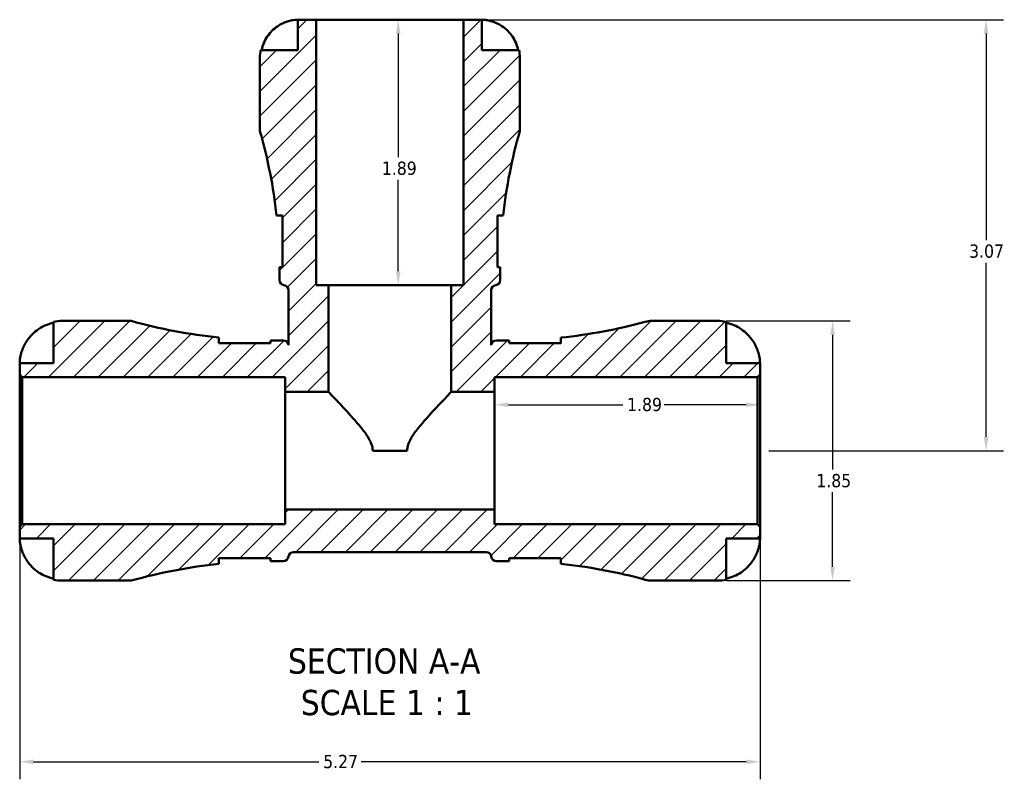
# Model space of a CAD drawing. Header units: inches. Extents: x 0.1 to 36.2, y -4.8 to 24.8.
# Tile 2 of 12: x 13.9 to 20.9, y -4.8 to 0.6. Entities that reach past the tile are written whole.
import ezdxf

# ---------------------------------------------------------------- set-up
doc = ezdxf.new("R2010")
doc.units = ezdxf.units.IN
doc.header["$MEASUREMENT"] = 0
for name, color, linetype, lineweight in [('Dimension (ANSI)', 7, 'Continuous', 25), ('Hatch (ANSI)', 7, 'Continuous', 18), ('Symbol (ANSI)', 7, 'Continuous', 25), ('Visible (ANSI)', 7, 'Continuous', 50)]:
    doc.layers.add(name, color=color, linetype=linetype, lineweight=lineweight)
doc.styles.add('Label Text (ANSI)', font='tahoma.ttf')
doc.styles.add('Note Text (ANSI)', font='tahoma.ttf')
doc.dimstyles.new('Default (ANSI)', dxfattribs={"dimtxt": 0.09448818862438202, "dimasz": 0.09842519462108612, "dimexe": 0.125, "dimexo": 0.0625, "dimgap": 0.03149606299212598, "dimtad": 0, "dimtih": 1, "dimtoh": 1, "dimrnd": 1e-08, "dimzin": 4, "dimdsep": 46, "dimtxsty": 'Note Text (ANSI)', "dimcen": 0.09, "dimdle": 0.3937007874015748, "dimclrd": 256, "dimclre": 256, "dimclrt": 5, "dimadec": 0, "dimazin": 1, "dimtfac": 1, "dimtofl": 0, "dimtmove": 0, "dimatfit": 3, "dimfxl": 1, "dimtolj": 1, "dimtzin": 4, "dimlwd": -1, "dimlwe": -1, "dimarcsym": 0})

# ---------------------------------------------------------------- blocks, each defined once
blk = doc.blocks.new('*D7')
at = {"layer": 'Defpoints', "color": 0, "transparency": 16777216}
for p in [(16.561943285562, 0.5919828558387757), (16.561943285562, -1.298017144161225), (16.62128829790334, -1.298017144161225)]:
    blk.add_point(p, dxfattribs=at)
at = {"layer": 'Dimension (ANSI)', "transparency": 16777216}
for p, q in [((16.62128829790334, 0.4935576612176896), (16.62128829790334, -0.3871194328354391)), ((16.62128829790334, -1.199591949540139), (16.62128829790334, -0.5489148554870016))]:
    blk.add_line(p, q, dxfattribs=at)
for points in [[(16.60488409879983, 0.4935576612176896), (16.63769249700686, 0.4935576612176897), (16.62128829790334, 0.5919828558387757)], [(16.60488409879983, -1.199591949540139), (16.63769249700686, -1.199591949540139), (16.62128829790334, -1.298017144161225)]]:
    blk.add_solid(points, dxfattribs=at)
at = {"layer": 'Dimension (ANSI)', "color": 5, "transparency": 16777216, "insert": (16.50506592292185, -0.4186154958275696), "char_height": 0.09448818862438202, "attachment_point": 1, "style": 'Note Text (ANSI)'}
blk.add_mtext('\\A1;1.89', dxfattribs=at)
blk = doc.blocks.new('*D8')
at = {"layer": 'Defpoints', "color": 0, "transparency": 16777216}
for p in [(19.19694328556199, -2.150740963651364), (17.30694328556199, -2.478017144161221), (19.19694328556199, -2.478017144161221)]:
    blk.add_point(p, dxfattribs=at)
at = {"layer": 'Dimension (ANSI)', "transparency": 16777216}
for p, q in [((17.40536848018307, -2.150740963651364), (18.21922484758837, -2.150740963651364)), ((19.0985180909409, -2.150740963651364), (18.5146617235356, -2.150740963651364))]:
    blk.add_line(p, q, dxfattribs=at)
for points in [[(17.40536848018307, -2.13433676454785), (17.40536848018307, -2.167145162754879), (17.30694328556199, -2.150740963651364)], [(19.0985180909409, -2.13433676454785), (19.0985180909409, -2.167145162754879), (19.19694328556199, -2.150740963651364)]]:
    blk.add_solid(points, dxfattribs=at)
at = {"layer": 'Dimension (ANSI)', "color": 5, "transparency": 16777216, "insert": (18.2507209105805, -2.101339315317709), "char_height": 0.09448818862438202, "attachment_point": 1, "style": 'Note Text (ANSI)'}
blk.add_mtext('\\A1;1.89', dxfattribs=at)
blk = doc.blocks.new('*D9')
at = {"layer": 'Defpoints', "color": 0, "transparency": 16777216}
for p in [(18.89590982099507, -1.553017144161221), (18.89590982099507, -3.403017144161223), (19.71335543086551, -3.403017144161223)]:
    blk.add_point(p, dxfattribs=at)
at = {"layer": 'Dimension (ANSI)', "transparency": 16777216}
for p, q in [((18.95840982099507, -1.553017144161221), (19.83835543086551, -1.553017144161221)), ((19.71335543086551, -1.651442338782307), (19.71335543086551, -2.612119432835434)), ((19.71335543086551, -3.304591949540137), (19.71335543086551, -2.773914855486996)), ((18.95840982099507, -3.403017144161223), (19.83835543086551, -3.403017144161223))]:
    blk.add_line(p, q, dxfattribs=at)
for points in [[(19.69695123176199, -1.651442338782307), (19.72975962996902, -1.651442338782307), (19.71335543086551, -1.553017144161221)], [(19.69695123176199, -3.304591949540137), (19.72975962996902, -3.304591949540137), (19.71335543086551, -3.403017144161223)]]:
    blk.add_solid(points, dxfattribs=at)
at = {"layer": 'Dimension (ANSI)', "color": 5, "transparency": 16777216, "insert": (19.59783108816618, -2.643615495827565), "char_height": 0.09448818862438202, "attachment_point": 1, "style": 'Note Text (ANSI)'}
blk.add_mtext('\\A1;1.85', dxfattribs=at)
blk = doc.blocks.new('*D10')
at = {"layer": 'Defpoints', "color": 0, "transparency": 16777216}
for p in [(17.08556533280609, 0.5919828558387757), (19.196943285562, -2.478017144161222), (20.80608099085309, -2.478017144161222)]:
    blk.add_point(p, dxfattribs=at)
at = {"layer": 'Dimension (ANSI)', "transparency": 16777216}
for p, q in [((17.14806533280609, 0.5919828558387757), (20.93108099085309, 0.5919828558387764)), ((20.80608099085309, 0.4935576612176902), (20.80608099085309, -0.9773098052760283)), ((20.80608099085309, -2.379591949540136), (20.80608099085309, -1.138724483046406)), ((19.259443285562, -2.478017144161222), (20.93108099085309, -2.478017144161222))]:
    blk.add_line(p, q, dxfattribs=at)
for points in [[(20.78967679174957, 0.4935576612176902), (20.82248518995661, 0.4935576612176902), (20.80608099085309, 0.5919828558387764)], [(20.78967679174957, -2.379591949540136), (20.82248518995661, -2.379591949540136), (20.80608099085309, -2.478017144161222)]]:
    blk.add_solid(points, dxfattribs=at)
at = {"layer": 'Dimension (ANSI)', "color": 5, "transparency": 16777216, "insert": (20.68541659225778, -1.00880586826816), "char_height": 0.09448818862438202, "attachment_point": 1, "style": 'Note Text (ANSI)'}
blk.add_mtext('\\A1;3.07', dxfattribs=at)
blk = doc.blocks.new('*D11')
at = {"layer": 'Defpoints', "color": 0, "transparency": 16777216}
for p in [(13.92694328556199, -3.020139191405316), (19.19694328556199, -3.020139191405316), (13.92694328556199, -4.693291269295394)]:
    blk.add_point(p, dxfattribs=at)
at = {"layer": 'Dimension (ANSI)', "transparency": 16777216}
for p, q in [((13.92694328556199, -3.082639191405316), (13.92694328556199, -4.818291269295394)), ((19.19694328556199, -3.082639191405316), (19.19694328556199, -4.818291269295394)), ((14.02536848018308, -4.693291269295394), (16.05563949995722, -4.693291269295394)), ((19.0985180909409, -4.693291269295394), (16.35824707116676, -4.693291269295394))]:
    blk.add_line(p, q, dxfattribs=at)
for points in [[(14.02536848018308, -4.67688707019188), (14.02536848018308, -4.709695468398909), (13.92694328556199, -4.693291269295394)], [(19.0985180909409, -4.67688707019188), (19.0985180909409, -4.709695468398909), (19.19694328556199, -4.693291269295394)]]:
    blk.add_solid(points, dxfattribs=at)
at = {"layer": 'Dimension (ANSI)', "color": 5, "transparency": 16777216, "insert": (16.08713556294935, -4.644079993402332), "char_height": 0.09448818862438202, "attachment_point": 1, "style": 'Note Text (ANSI)'}
blk.add_mtext('\\A1;5.27', dxfattribs=at)

msp = doc.modelspace()

# ---------------------------------------------------------------- hatches: boundary and pattern name
at = {"layer": 'Hatch (ANSI)'}
h = msp.add_hatch(dxfattribs=at)
h.set_pattern_fill('ANSI31', color=256, scale=0.9999999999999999, style=0)
h.set_pattern_definition([(45, (0, 0), (-0.08838834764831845, 0.08838834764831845), [])])
edge = h.paths.add_edge_path()
edge.add_line((13.92694328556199, -1.935895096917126), (13.94544328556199, -1.954395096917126))
edge.add_line((13.94544328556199, -1.954395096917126), (15.81694328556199, -1.954395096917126))
edge.add_line((15.81694328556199, -1.954395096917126), (15.81694328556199, -2.059119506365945))
edge.add_line((15.81694328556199, -2.059119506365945), (16.12559157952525, -2.059119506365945))
edge.add_line((16.12559157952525, -2.059119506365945), (16.12559157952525, -1.298017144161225))
edge.add_line((16.12559157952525, -1.298017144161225), (16.0383212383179, -1.298017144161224))
edge.add_line((16.0383212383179, -1.298017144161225), (16.0383212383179, 0.5919828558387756))
edge.add_line((16.0383212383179, 0.5919828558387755), (15.90741572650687, 0.5919828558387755))
edge.add_line((15.90741572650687, 0.5919828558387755), (15.90741572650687, 0.3756049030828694))
edge.add_line((15.90741572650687, 0.3756049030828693), (15.64240793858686, 0.375604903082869))
edge.add_ellipse((15.90741572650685, 0.3215104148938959), major_axis=(-0.05409448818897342, -0.2650077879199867), ratio=1, start_angle=270.0000000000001, end_angle=281.5369590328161)
edge.add_line((15.63694328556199, 0.3215104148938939), (15.63694328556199, -0.2018171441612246))
edge.add_ellipse((12.22561255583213, -1.184617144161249), major_axis=(0.9828000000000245, -3.411330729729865), ratio=1, start_angle=80.09617562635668, end_angle=90, ccw=False)
edge.add_line((15.75514365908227, -0.8031943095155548), (15.79663816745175, -0.803194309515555))
edge.add_line((15.79663816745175, -0.803194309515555), (15.79663816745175, -1.169729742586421))
edge.add_line((15.79663816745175, -1.169729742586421), (15.77566206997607, -1.169729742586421))
edge.add_ellipse((12.22561255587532, -1.184617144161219), major_axis=(0.01488740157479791, -3.550049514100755), ratio=1, start_angle=89.75972721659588, end_angle=90, ccw=False)
edge.add_line((15.77569328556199, -1.184617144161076), (15.77569328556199, -1.261597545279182))
edge.add_ellipse((15.81269328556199, -1.261597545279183), major_axis=(-5.245148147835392e-16, -0.03699999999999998), ratio=1, start_angle=270, end_angle=352.8192442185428)
edge.add_ellipse((15.80344328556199, -1.335017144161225), major_axis=(0.03670979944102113, -0.004624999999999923), ratio=1, start_angle=7.180755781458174, end_angle=90, ccw=False)
edge.add_line((15.84044328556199, -1.335017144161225), (15.84044328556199, -1.72604499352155))
edge.add_ellipse((15.87686288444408, -1.719517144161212), major_axis=(-0.006527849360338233, 0.03641959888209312), ratio=1, start_angle=87.01896516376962, end_angle=90, ccw=False)
edge.add_ellipse((15.80344328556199, -1.728767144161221), major_axis=(-0.004625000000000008, 0.03670979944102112), ratio=1, start_angle=269.9999999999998, end_angle=352.8192442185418)
edge.add_line((15.80344328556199, -1.691767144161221), (15.72704328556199, -1.691767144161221))
edge.add_ellipse((15.72704328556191, 2.026759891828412), major_axis=(-3.718527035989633, -8.1824311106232e-14), ratio=1, start_angle=89.77061144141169, end_angle=90, ccw=False)
edge.add_line((15.71215588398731, -1.691737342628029), (15.71215588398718, -1.712712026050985))
edge.add_line((15.71215588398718, -1.712712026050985), (15.34562045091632, -1.712712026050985))
edge.add_line((15.34562045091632, -1.712712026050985), (15.34562045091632, -1.672153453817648))
edge.add_ellipse((15.72704328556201, 2.026759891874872), major_axis=(-3.69891334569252, 0.3814228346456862), ratio=1, start_angle=80.18635203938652, end_angle=90, ccw=False)
edge.add_line((14.72074328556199, -1.553017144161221), (14.22797675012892, -1.55301714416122))
edge.add_ellipse((14.22797675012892, -1.854050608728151), major_axis=(-0.3010334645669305, 3.496765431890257e-16), ratio=1, start_angle=269.9999999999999, end_angle=281.5369590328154)
edge.add_line((14.16777005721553, -1.559099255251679), (14.16777005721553, -1.85405060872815))
edge.add_line((14.16777005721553, -1.85405060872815), (13.92694328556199, -1.85405060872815))
edge.add_line((13.92694328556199, -1.85405060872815), (13.92694328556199, -1.935895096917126))
edge = h.paths.add_edge_path()
edge.add_ellipse((18.42833598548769, -3.218017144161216), major_axis=(0.1784242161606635, -0.04888557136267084), ratio=1, start_angle=270, end_angle=285.3221745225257)
edge.add_line((18.42833598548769, -3.403017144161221), (18.89590982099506, -3.403017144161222))
edge.add_ellipse((18.89590982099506, -3.10198367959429), major_axis=(0.3010334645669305, -3.496765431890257e-16), ratio=1, start_angle=270.0000000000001, end_angle=281.5369590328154)
edge.add_line((18.95611651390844, -3.396935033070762), (18.95611651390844, -3.101983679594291))
edge.add_line((18.95611651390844, -3.101983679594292), (19.19694328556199, -3.101983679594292))
edge.add_line((19.19694328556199, -3.101983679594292), (19.19694328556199, -3.020139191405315))
edge.add_line((19.19694328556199, -3.020139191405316), (19.17844328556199, -3.001639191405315))
edge.add_line((19.17844328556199, -3.001639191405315), (17.30694328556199, -3.001639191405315))
edge.add_line((17.30694328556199, -3.001639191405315), (17.30694328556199, -2.896914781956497))
edge.add_line((17.30694328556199, -2.896914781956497), (15.81694328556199, -2.896914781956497))
edge.add_line((15.81694328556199, -2.896914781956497), (15.81694328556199, -3.001639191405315))
edge.add_line((15.81694328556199, -3.001639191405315), (13.94544328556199, -3.001639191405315))
edge.add_line((13.94544328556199, -3.001639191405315), (13.92694328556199, -3.020139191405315))
edge.add_line((13.92694328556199, -3.020139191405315), (13.92694328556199, -3.101983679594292))
edge.add_line((13.92694328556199, -3.101983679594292), (14.16777005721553, -3.101983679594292))
edge.add_line((14.16777005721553, -3.101983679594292), (14.16777005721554, -3.396935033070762))
edge.add_ellipse((14.22797675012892, -3.101983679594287), major_axis=(0.2949513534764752, -0.06020669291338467), ratio=1, start_angle=270.0000000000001, end_angle=281.536959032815)
edge.add_line((14.22797675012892, -3.40301714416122), (14.72074328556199, -3.403017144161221))
edge.add_ellipse((15.727043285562, -6.982794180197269), major_axis=(3.579777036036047, 1.006300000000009), ratio=1, start_angle=80.18635203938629, end_angle=90, ccw=False)
edge.add_line((15.34562045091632, -3.283880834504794), (15.34562045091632, -3.243322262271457))
edge.add_line((15.34562045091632, -3.243322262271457), (15.71215588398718, -3.243322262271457))
edge.add_line((15.71215588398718, -3.243322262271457), (15.71215588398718, -3.264296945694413))
edge.add_ellipse((15.72704328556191, -6.982794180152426), major_axis=(3.718497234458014, 0.01488740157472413), ratio=1, start_angle=89.77061144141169, end_angle=90, ccw=False)
edge.add_line((15.72704328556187, -3.264267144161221), (15.80344328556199, -3.264267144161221))
edge.add_ellipse((15.80344328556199, -3.22726714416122), major_axis=(0.03700000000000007, 1.748382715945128e-16), ratio=1, start_angle=270, end_angle=352.8192442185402)
edge.add_ellipse((15.87686288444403, -3.23651714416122), major_axis=(0.004625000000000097, 0.03670979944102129), ratio=1, start_angle=7.180755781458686, end_angle=90.00000000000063, ccw=False)
edge.add_line((15.87686288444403, -3.199517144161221), (17.24702368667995, -3.199517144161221))
edge.add_ellipse((17.24702368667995, -3.23651714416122), major_axis=(0.03700000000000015, -3.496765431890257e-16), ratio=1, start_angle=7.180755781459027, end_angle=90, ccw=False)
edge.add_ellipse((17.32044328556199, -3.227267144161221), major_axis=(0.004624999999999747, -0.03670979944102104), ratio=1, start_angle=270, end_angle=352.8192442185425)
edge.add_line((17.32044328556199, -3.264267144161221), (17.39684328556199, -3.264267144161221))
edge.add_ellipse((17.39684328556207, -6.982794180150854), major_axis=(3.718527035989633, 8.1824311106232e-14), ratio=1, start_angle=89.77061144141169, end_angle=90, ccw=False)
edge.add_line((17.41173068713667, -3.264296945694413), (17.41173068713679, -3.243322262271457))
edge.add_line((17.41173068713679, -3.243322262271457), (17.77826612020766, -3.243322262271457))
edge.add_line((17.77826612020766, -3.243322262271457), (17.77826612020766, -3.283880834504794))
edge.add_ellipse((17.396843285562, -6.982794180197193), major_axis=(3.6989133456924, -0.381422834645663), ratio=1, start_angle=80.565216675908, end_angle=90, ccw=False)
edge = h.paths.add_edge_path()
edge.add_ellipse((18.42833598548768, -1.738017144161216), major_axis=(-0.1849999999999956, 1.049029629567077e-15), ratio=1, start_angle=270, end_angle=285.3221745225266)
edge.add_ellipse((17.39684328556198, 2.026759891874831), major_axis=(-3.586352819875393, -0.9826071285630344), ratio=1, start_angle=80.56521667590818, end_angle=90, ccw=False)
edge.add_line((17.77826612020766, -1.672153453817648), (17.77826612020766, -1.712712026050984))
edge.add_line((17.77826612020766, -1.712712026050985), (17.4117306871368, -1.712712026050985))
edge.add_line((17.41173068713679, -1.712712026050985), (17.41173068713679, -1.691737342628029))
edge.add_ellipse((17.39684328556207, 2.026759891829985), major_axis=(-3.718497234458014, -0.0148874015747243), ratio=1, start_angle=89.77061144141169, end_angle=90, ccw=False)
edge.add_line((17.39684328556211, -1.691767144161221), (17.32044328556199, -1.691767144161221))
edge.add_ellipse((17.32044328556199, -1.728767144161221), major_axis=(-0.03699999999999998, 2.094202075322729e-35), ratio=1, start_angle=270, end_angle=352.8192442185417)
edge.add_ellipse((17.24702368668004, -1.719517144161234), major_axis=(-0.004624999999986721, -0.03670979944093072), ratio=1, start_angle=87.01896516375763, end_angle=90, ccw=False)
edge.add_line((17.28344328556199, -1.726044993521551), (17.28344328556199, -1.335017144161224))
edge.add_ellipse((17.32044328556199, -1.335017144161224), major_axis=(6.722023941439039e-31, 0.03699999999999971), ratio=1, start_angle=7.18075578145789, end_angle=90, ccw=False)
edge.add_ellipse((17.31119328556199, -1.261597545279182), major_axis=(0.03670979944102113, 0.004624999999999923), ratio=1, start_angle=270, end_angle=352.8192442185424)
edge.add_line((17.34819328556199, -1.261597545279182), (17.34819328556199, -1.184617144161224))
edge.add_ellipse((20.89827401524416, -1.184617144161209), major_axis=(-1.45115765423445e-14, 3.55008072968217), ratio=1, start_angle=89.75972721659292, end_angle=90, ccw=False)
edge.add_line((17.34822450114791, -1.169729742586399), (17.32724840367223, -1.169729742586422))
edge.add_line((17.32724840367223, -1.169729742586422), (17.32724840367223, -0.8031943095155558))
edge.add_line((17.32724840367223, -0.8031943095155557), (17.36874291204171, -0.8031943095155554))
edge.add_ellipse((20.89827401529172, -1.18461714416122), major_axis=(0.381422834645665, 3.529531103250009), ratio=1, start_angle=80.0961756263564, end_angle=90, ccw=False)
edge.add_line((17.48694328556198, -0.2018171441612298), (17.48694328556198, 0.3215104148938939))
edge.add_ellipse((17.21647084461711, 0.3215104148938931), major_axis=(-3.496765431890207e-16, 0.2704724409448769), ratio=1, start_angle=270.0000000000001, end_angle=281.5369590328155)
edge.add_line((17.48147863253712, 0.375604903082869), (17.21647084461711, 0.3756049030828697))
edge.add_line((17.21647084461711, 0.3756049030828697), (17.21647084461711, 0.5919828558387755))
edge.add_line((17.21647084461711, 0.5919828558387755), (17.08556533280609, 0.5919828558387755))
edge.add_line((17.08556533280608, 0.5919828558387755), (17.08556533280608, -1.298017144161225))
edge.add_line((17.08556533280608, -1.298017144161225), (16.99829499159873, -1.298017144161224))
edge.add_line((16.99829499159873, -1.298017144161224), (16.99829499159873, -2.059119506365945))
edge.add_line((16.99829499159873, -2.059119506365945), (17.30694328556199, -2.059119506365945))
edge.add_line((17.30694328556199, -2.059119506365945), (17.30694328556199, -1.954395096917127))
edge.add_line((17.30694328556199, -1.954395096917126), (19.17844328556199, -1.954395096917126))
edge.add_line((19.17844328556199, -1.954395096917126), (19.19694328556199, -1.935895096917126))
edge.add_line((19.19694328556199, -1.935895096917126), (19.19694328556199, -1.85405060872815))
edge.add_line((19.19694328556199, -1.85405060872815), (18.95611651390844, -1.85405060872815))
edge.add_line((18.95611651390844, -1.85405060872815), (18.95611651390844, -1.55909925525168))
edge.add_ellipse((18.89590982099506, -1.854050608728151), major_axis=(-0.2949513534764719, 0.06020669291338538), ratio=1, start_angle=269.9999999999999, end_angle=281.5369590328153)
edge.add_line((18.89590982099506, -1.553017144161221), (18.42833598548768, -1.55301714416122))

# ---------------------------------------------------------------- linework, layer by layer
at = {"layer": 'Visible (ANSI)'}
for p, q in [((16.0383212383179, 0.5919828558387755), (15.90741572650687, 0.5919828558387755)), ((15.90741572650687, 0.5919828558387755), (15.90741572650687, 0.3756049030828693)), ((16.0383212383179, -1.298017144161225), (16.0383212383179, 0.5919828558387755)), ((17.08556533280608, 0.5919828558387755), (16.0383212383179, 0.5919828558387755)), ((17.21647084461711, 0.5919828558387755), (17.08556533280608, 0.5919828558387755)), ((17.08556533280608, 0.5919828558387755), (17.08556533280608, -1.298017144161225)), ((17.21647084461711, 0.3756049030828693), (17.21647084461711, 0.5919828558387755)), ((15.90741572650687, 0.3756049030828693), (15.64240793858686, 0.375604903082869)), ((17.48147863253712, 0.375604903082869), (17.21647084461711, 0.3756049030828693)), ((15.63694328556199, 0.3215104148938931), (15.63694328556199, -0.2018171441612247)), ((17.48694328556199, -0.2018171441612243), (17.48694328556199, 0.3215104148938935)), ((15.75514365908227, -0.8031943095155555), (15.79663816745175, -0.8031943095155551)), ((15.79663816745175, -0.8031943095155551), (15.79663816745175, -1.169729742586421)), ((17.32724840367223, -1.169729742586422), (17.32724840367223, -0.8031943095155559)), ((17.32724840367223, -0.8031943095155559), (17.36874291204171, -0.8031943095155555)), ((15.79663816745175, -1.169729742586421), (15.77566206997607, -1.169729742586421)), ((15.77569328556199, -1.184617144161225), (15.77569328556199, -1.261597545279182)), ((17.34822450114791, -1.169729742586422), (17.32724840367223, -1.169729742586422)), ((17.34819328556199, -1.261597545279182), (17.34819328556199, -1.184617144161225)), ((16.12559157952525, -1.298017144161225), (16.0383212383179, -1.298017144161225)), ((16.12559157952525, -2.059119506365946), (16.12559157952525, -1.298017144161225)), ((16.99829499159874, -1.298017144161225), (16.12559157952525, -1.298017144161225)), ((17.08556533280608, -1.298017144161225), (16.99829499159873, -1.298017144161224)), ((16.99829499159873, -1.298017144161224), (16.99829499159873, -2.059119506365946)), ((15.84044328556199, -1.335017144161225), (15.84044328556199, -1.726044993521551)), ((17.28344328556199, -1.726044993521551), (17.28344328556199, -1.335017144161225)), ((14.16777005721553, -1.559099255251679), (14.16777005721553, -1.85405060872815)), ((14.72074328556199, -1.553017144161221), (14.22797675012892, -1.55301714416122)), ((18.89590982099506, -1.55301714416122), (18.42833598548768, -1.553017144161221)), ((18.95611651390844, -1.85405060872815), (18.95611651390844, -1.559099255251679)), ((15.34562045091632, -1.712712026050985), (15.34562045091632, -1.672153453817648)), ((17.77826612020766, -1.672153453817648), (17.77826612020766, -1.712712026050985)), ((15.71215588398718, -1.712712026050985), (15.34562045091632, -1.712712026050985)), ((15.71215588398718, -1.691737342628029), (15.71215588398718, -1.712712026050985)), ((15.80344328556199, -1.691767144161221), (15.72704328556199, -1.691767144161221)), ((17.39684328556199, -1.691767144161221), (17.32044328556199, -1.691767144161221)), ((17.41173068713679, -1.712712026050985), (17.41173068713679, -1.691737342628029)), ((17.77826612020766, -1.712712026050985), (17.41173068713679, -1.712712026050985)), ((14.16777005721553, -1.85405060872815), (13.92694328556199, -1.85405060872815)), ((13.92694328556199, -1.85405060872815), (13.92694328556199, -1.935895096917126)), ((19.19694328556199, -1.85405060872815), (18.95611651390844, -1.85405060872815)), ((19.19694328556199, -1.935895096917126), (19.19694328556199, -1.85405060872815)), ((13.92694328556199, -1.935895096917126), (13.94544328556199, -1.954395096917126)), ((13.92694328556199, -3.020139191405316), (13.92694328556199, -1.935895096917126)), ((13.94544328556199, -1.954395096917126), (15.81694328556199, -1.954395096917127)), ((13.94544328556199, -1.954395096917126), (13.94544328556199, -3.001639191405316)), ((15.81694328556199, -1.954395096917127), (15.81694328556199, -2.059119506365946)), ((17.30694328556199, -2.059119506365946), (17.30694328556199, -1.954395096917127)), ((17.30694328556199, -1.954395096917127), (19.17844328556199, -1.954395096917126)), ((19.17844328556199, -1.954395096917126), (19.19694328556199, -1.935895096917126)), ((19.17844328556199, -1.954395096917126), (19.17844328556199, -3.001639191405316)), ((19.19694328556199, -3.020139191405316), (19.19694328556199, -1.935895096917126)), ((15.81694328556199, -2.059119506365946), (16.12559157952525, -2.059119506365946)), ((15.81694328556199, -2.896914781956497), (15.81694328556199, -2.059119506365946)), ((16.99829499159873, -2.059119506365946), (17.30694328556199, -2.059119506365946)), ((17.30694328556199, -2.896914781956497), (17.30694328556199, -2.059119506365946)), ((16.68412176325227, -2.478017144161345), (16.43976480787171, -2.478017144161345)), ((17.30694328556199, -2.896914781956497), (15.81694328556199, -2.896914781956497)), ((15.81694328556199, -2.896914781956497), (15.81694328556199, -3.001639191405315)), ((17.30694328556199, -3.001639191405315), (17.30694328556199, -2.896914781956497)), ((13.94544328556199, -3.001639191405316), (13.92694328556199, -3.020139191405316)), ((15.81694328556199, -3.001639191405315), (13.94544328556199, -3.001639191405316)), ((19.17844328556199, -3.001639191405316), (17.30694328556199, -3.001639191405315)), ((19.19694328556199, -3.020139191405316), (19.17844328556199, -3.001639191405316)), ((13.92694328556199, -3.020139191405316), (13.92694328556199, -3.101983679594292)), ((19.19694328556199, -3.101983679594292), (19.19694328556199, -3.020139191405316)), ((13.92694328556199, -3.101983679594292), (14.16777005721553, -3.101983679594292)), ((14.16777005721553, -3.101983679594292), (14.16777005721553, -3.396935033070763)), ((18.95611651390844, -3.396935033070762), (18.95611651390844, -3.101983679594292)), ((18.95611651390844, -3.101983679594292), (19.19694328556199, -3.101983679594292)), ((15.87686288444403, -3.199517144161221), (17.24702368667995, -3.199517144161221)), ((15.34562045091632, -3.283880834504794), (15.34562045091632, -3.243322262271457)), ((15.34562045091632, -3.243322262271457), (15.71215588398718, -3.243322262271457)), ((15.71215588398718, -3.243322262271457), (15.71215588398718, -3.264296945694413)), ((15.72704328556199, -3.264267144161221), (15.80344328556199, -3.264267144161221)), ((17.32044328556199, -3.264267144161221), (17.39684328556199, -3.264267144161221)), ((17.41173068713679, -3.264296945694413), (17.4117306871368, -3.243322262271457)), ((17.4117306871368, -3.243322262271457), (17.77826612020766, -3.243322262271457)), ((17.77826612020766, -3.243322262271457), (17.77826612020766, -3.283880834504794)), ((14.22797675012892, -3.403017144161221), (14.72074328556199, -3.403017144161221)), ((18.42833598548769, -3.403017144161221), (18.89590982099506, -3.403017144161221))]:
    msp.add_line(p, q, dxfattribs=at)
for centre, radius, start, end in [((15.90741572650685, 0.3215104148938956), 0.2704724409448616, 168.4630409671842, 180), ((17.21647084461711, 0.3215104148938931), 0.2704724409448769, 0, 11.53695903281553), ((12.22561255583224, -1.184617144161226), 3.550080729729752, 6.167798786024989, 16.07162315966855), ((20.89827401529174, -1.184617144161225), 3.550080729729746, 163.9283768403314, 173.8322012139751), ((12.2256125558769, -1.184617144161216), 3.550080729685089, 0, 0.2402727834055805), ((20.89827401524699, -1.184617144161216), 3.550080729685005, 179.7597272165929, 180), ((15.81269328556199, -1.261597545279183), 0.03699999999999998, 180, 262.8192442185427), ((17.31119328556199, -1.261597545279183), 0.03699999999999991, 277.1807557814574, 0), ((15.80344328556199, -1.335017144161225), 0.03699999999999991, 0, 82.81924421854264), ((17.32044328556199, -1.335017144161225), 0.03699999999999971, 97.1807557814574, 180), ((14.22797675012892, -1.854050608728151), 0.3010334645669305, 90, 101.5369590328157), ((15.727043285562, 2.026759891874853), 3.718527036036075, 254.2989608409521, 264.1126088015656), ((17.396843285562, 2.026759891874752), 3.718527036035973, 275.8873911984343, 285.3221745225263), ((18.42833598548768, -1.738017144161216), 0.1849999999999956, 90, 105.322174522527), ((18.89590982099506, -1.854050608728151), 0.3010334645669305, 78.46304096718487, 90), ((15.72704328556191, 2.026759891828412), 3.718527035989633, 269.770611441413, 270.0000000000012), ((15.80344328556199, -1.728767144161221), 0.03699999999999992, 7.180755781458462, 90), ((15.87686288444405, -1.719517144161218), 0.03700000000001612, 187.1807557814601, 190.1617906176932), ((17.24702368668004, -1.719517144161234), 0.03699999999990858, 349.8382093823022, 352.8192442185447), ((17.32044328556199, -1.728767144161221), 0.03699999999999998, 90, 172.8192442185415), ((17.39684328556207, 2.026759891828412), 3.718527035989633, 270.0000000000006, 270.2293885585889), ((15.87686288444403, -3.236517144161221), 0.0370000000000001, 90, 172.8192442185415), ((17.24702368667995, -3.236517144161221), 0.03700000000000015, 7.180755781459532, 90), ((15.727043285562, -6.982794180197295), 3.718527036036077, 95.88739119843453, 105.701039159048), ((15.72704328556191, -6.982794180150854), 3.718527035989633, 90.00000000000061, 90.22938855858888), ((15.80344328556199, -3.227267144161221), 0.03700000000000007, 270, 352.8192442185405), ((17.32044328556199, -3.227267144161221), 0.03699999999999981, 187.1807557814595, 270), ((17.39684328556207, -6.982794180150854), 3.718527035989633, 89.770611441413, 90.00000000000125), ((17.396843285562, -6.982794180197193), 3.718527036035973, 74.67782547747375, 84.11260880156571), ((14.22797675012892, -3.101983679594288), 0.3010334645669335, 258.4630409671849, 270), ((18.42833598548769, -3.218017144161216), 0.1850000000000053, 254.6778254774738, 269.9999999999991), ((18.89590982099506, -3.10198367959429), 0.3010334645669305, 270, 281.5369590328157)]:
    msp.add_arc(centre, radius, start, end, dxfattribs=at)
for points, knots in [([(15.64879466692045, 0.3756049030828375), (15.65234689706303, 0.3928863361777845), (15.65768446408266, 0.4097625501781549), (15.67030837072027, 0.4401273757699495), (15.67884030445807, 0.4563333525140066), (15.69913891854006, 0.4865754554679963), (15.71090513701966, 0.5006118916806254), (15.73464862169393, 0.5242509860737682), (15.748826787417, 0.5360167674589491), (15.77546140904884, 0.5537140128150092), (15.78742600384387, 0.5603917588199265), (15.79922675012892, 0.5659284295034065)], [0.1303408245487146, 0.1303408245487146, 0.1303408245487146, 0.1303408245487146, 0.2536482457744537, 0.2536482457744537, 0.3809201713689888, 0.3809201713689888, 0.5081920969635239, 0.5081920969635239, 0.6362254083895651, 0.6362254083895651, 0.7316611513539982, 0.7316611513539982, 0.7316611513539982, 0.7316611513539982]), ([(15.79922675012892, 0.5659284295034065), (15.80326602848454, 0.5678235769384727), (15.80734199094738, 0.5696302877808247), (15.81786764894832, 0.5740229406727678), (15.82430327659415, 0.576447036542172), (15.83759468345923, 0.5809341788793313), (15.84436914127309, 0.5829221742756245), (15.86044836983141, 0.5870074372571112), (15.86925089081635, 0.5886634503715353), (15.88635357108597, 0.5911042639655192), (15.89386755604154, 0.5915974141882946), (15.90458632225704, 0.5920364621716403), (15.90741572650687, 0.5919828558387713), (15.90741572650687, 0.5919828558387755)], [-0.4398234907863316, -0.4398234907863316, -0.4398234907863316, -0.4398234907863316, -0.4063077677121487, -0.4063077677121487, -0.3536709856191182, -0.3536709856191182, -0.296308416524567, -0.296308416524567, -0.2119375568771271, -0.2119375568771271, -0.1088504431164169, -0.1088504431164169, 0, 0, 0, 0]), ([(17.21647084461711, 0.5919828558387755), (17.21647084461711, 0.591982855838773), (17.21755057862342, 0.5919912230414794), (17.22201347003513, 0.591919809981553), (17.22557355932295, 0.591829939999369), (17.23711194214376, 0.5910582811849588), (17.24624293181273, 0.590114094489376), (17.2644383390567, 0.5867154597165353), (17.27243925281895, 0.5848665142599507), (17.28714802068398, 0.5806509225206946), (17.2935966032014, 0.5785553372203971), (17.30684889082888, 0.5737050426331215), (17.3136017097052, 0.5709501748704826), (17.32174482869, 0.5672824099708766), (17.32320531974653, 0.5666108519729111), (17.32465982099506, 0.5659284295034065)], [-1.908311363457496, -1.908311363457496, -1.908311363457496, -1.908311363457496, -1.84106648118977, -1.84106648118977, -1.767714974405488, -1.767714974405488, -1.660329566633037, -1.660329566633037, -1.587268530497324, -1.587268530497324, -1.532610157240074, -1.532610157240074, -1.476028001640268, -1.476028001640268, -1.463607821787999, -1.463607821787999, -1.463607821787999, -1.463607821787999]), ([(17.32465982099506, 0.5659284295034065), (17.33646056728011, 0.5603917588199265), (17.34842516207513, 0.5537140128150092), (17.37505978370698, 0.5360167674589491), (17.38923794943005, 0.5242509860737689), (17.41298143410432, 0.5006118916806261), (17.42474765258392, 0.4865754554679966), (17.4450462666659, 0.4563333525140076), (17.45357820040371, 0.4401273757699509), (17.46620210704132, 0.4097625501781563), (17.47153967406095, 0.3928863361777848), (17.47509190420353, 0.3756049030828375)], [3.371040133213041, 3.371040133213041, 3.371040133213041, 3.371040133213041, 3.466475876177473, 3.466475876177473, 3.594509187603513, 3.594509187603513, 3.721781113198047, 3.721781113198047, 3.849053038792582, 3.849053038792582, 3.972360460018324, 3.972360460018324, 3.972360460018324, 3.972360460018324]), ([(13.95650334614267, -1.733637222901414), (13.96257009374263, -1.720812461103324), (13.96983764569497, -1.707835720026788), (13.98932798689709, -1.678459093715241), (14.00243593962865, -1.66264231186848), (14.02875635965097, -1.636178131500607), (14.04437239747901, -1.623073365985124), (14.07802194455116, -1.600464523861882), (14.09605586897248, -1.590961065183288), (14.12982089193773, -1.576912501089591), (14.14856948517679, -1.570976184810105), (14.16777005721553, -1.567022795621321)], [3.771876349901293, 3.771876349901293, 3.771876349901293, 3.771876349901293, 3.87548579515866, 3.87548579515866, 4.018239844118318, 4.018239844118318, 4.159898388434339, 4.159898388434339, 4.30155693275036, 4.30155693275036, 4.438569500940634, 4.438569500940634, 4.438569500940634, 4.438569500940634]), ([(18.95611651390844, -1.567022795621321), (18.97531708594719, -1.570976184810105), (18.99406567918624, -1.576912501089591), (19.0278307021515, -1.590961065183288), (19.04586462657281, -1.600464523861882), (19.07951417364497, -1.623073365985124), (19.09513021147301, -1.636178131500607), (19.12145063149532, -1.66264231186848), (19.13455858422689, -1.678459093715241), (19.15404892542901, -1.707835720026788), (19.16131647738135, -1.720812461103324), (19.16738322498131, -1.733637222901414)], [0.1450696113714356, 0.1450696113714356, 0.1450696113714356, 0.1450696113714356, 0.2820821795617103, 0.2820821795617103, 0.4237407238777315, 0.4237407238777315, 0.5653992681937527, 0.5653992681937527, 0.7081533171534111, 0.7081533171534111, 0.8117627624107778, 0.8117627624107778, 0.8117627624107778, 0.8117627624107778]), ([(13.92694328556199, -1.85405060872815), (13.92694328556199, -1.854050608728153), (13.92693399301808, -1.852876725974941), (13.92701375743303, -1.848001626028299), (13.92711470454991, -1.844077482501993), (13.9279889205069, -1.831380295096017), (13.92904918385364, -1.821377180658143), (13.93283991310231, -1.801418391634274), (13.9348886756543, -1.792658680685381), (13.93927417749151, -1.777474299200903), (13.94122908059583, -1.771388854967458), (13.94544857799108, -1.75953119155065), (13.94766630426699, -1.753801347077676), (13.95209333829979, -1.743234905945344), (13.95424367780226, -1.738414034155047), (13.95650334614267, -1.733637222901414)], [0, 0, 0, 0, 0.0739705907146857, 0.0739705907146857, 0.1553558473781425, 0.1553558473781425, 0.2729260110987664, 0.2729260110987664, 0.3523339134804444, 0.3523339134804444, 0.4033426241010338, 0.4033426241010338, 0.4503676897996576, 0.4503676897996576, 0.4901207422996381, 0.4901207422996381, 0.4901207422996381, 0.4901207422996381]), ([(19.16738322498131, -1.733637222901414), (19.16754342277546, -1.733975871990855), (19.16770310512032, -1.734314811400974), (19.17086581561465, -1.741055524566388), (19.17367390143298, -1.747538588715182), (19.17850463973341, -1.759709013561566), (19.18057273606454, -1.765368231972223), (19.18471579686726, -1.77774610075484), (19.18668475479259, -1.784388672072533), (19.19123429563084, -1.801805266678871), (19.19318595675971, -1.811923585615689), (19.19594064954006, -1.830911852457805), (19.19650036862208, -1.839082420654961), (19.19700442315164, -1.850890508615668), (19.19694328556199, -1.854050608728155), (19.19694328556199, -1.85405060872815)], [-0.4957971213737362, -0.4957971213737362, -0.4957971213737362, -0.4957971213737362, -0.4929032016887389, -0.4929032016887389, -0.4382918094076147, -0.4382918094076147, -0.3907092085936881, -0.3907092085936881, -0.3332189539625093, -0.3332189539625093, -0.2348646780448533, -0.2348646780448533, -0.1213704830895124, -0.1213704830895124, 0, 0, 0, 0]), ([(16.12559157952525, -2.059119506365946), (16.12559157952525, -2.059119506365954), (16.12845149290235, -2.062096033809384), (16.13971551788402, -2.073849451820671), (16.14811472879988, -2.082621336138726), (16.17990478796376, -2.11597952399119), (16.21021846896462, -2.147942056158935), (16.27770084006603, -2.220939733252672), (16.32055980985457, -2.267738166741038), (16.37923018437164, -2.341356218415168), (16.39766135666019, -2.366149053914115), (16.42009635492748, -2.405174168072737), (16.42666310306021, -2.418457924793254), (16.43648731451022, -2.446620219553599), (16.43976480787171, -2.461489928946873), (16.43976480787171, -2.478017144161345)], [-1.879605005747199, -1.879605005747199, -1.879605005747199, -1.879605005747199, -1.661578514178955, -1.661578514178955, -1.443552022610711, -1.443552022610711, -1.007499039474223, -1.007499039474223, -0.5037495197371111, -0.5037495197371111, -0.2518747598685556, -0.2518747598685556, -0.1259373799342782, -0.1259373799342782, 0, 0, 0, 0]), ([(16.68412176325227, -2.478017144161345), (16.68412176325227, -2.461489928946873), (16.68739925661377, -2.446620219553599), (16.69722346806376, -2.418457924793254), (16.7037902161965, -2.405174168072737), (16.72622521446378, -2.366149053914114), (16.74465638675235, -2.341356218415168), (16.80332676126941, -2.267738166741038), (16.84618573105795, -2.220939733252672), (16.91366810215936, -2.147942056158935), (16.94398178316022, -2.11597952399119), (16.9757718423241, -2.082621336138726), (16.98417105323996, -2.073849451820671), (16.99543507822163, -2.062096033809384), (16.99829499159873, -2.059119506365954), (16.99829499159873, -2.059119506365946)], [0, 0, 0, 0, 0.1259373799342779, 0.1259373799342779, 0.2518747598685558, 0.2518747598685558, 0.5037495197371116, 0.5037495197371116, 1.007499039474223, 1.007499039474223, 1.443552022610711, 1.443552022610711, 1.661578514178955, 1.661578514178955, 1.879605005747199, 1.879605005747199, 1.879605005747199, 1.879605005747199]), ([(13.95650334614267, -3.2223970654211), (13.95418980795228, -3.217506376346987), (13.95198845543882, -3.212564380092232), (13.94686262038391, -3.200290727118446), (13.94410598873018, -3.192975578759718), (13.93909727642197, -3.17812354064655), (13.93690671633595, -3.170670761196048), (13.93249210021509, -3.153345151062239), (13.93069509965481, -3.143970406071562), (13.92796108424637, -3.125349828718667), (13.92738992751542, -3.117034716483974), (13.92688179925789, -3.105140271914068), (13.92694328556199, -3.101983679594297), (13.92694328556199, -3.101983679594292)], [-0.4934500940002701, -0.4934500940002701, -0.4934500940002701, -0.4934500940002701, -0.4521018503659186, -0.4521018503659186, -0.3912911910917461, -0.3912911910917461, -0.3271403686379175, -0.3271403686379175, -0.2360273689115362, -0.2360273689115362, -0.1212991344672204, -0.1212991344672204, 0, 0, 0, 0]), ([(19.19694328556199, -3.101983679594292), (19.19694328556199, -3.101983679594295), (19.19694946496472, -3.102936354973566), (19.19689731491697, -3.106850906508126), (19.19683311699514, -3.109942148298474), (19.1962313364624, -3.12085762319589), (19.19540182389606, -3.130341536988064), (19.19201968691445, -3.150056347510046), (19.19007080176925, -3.159074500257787), (19.18550700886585, -3.175718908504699), (19.18323827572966, -3.182977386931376), (19.17797215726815, -3.197846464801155), (19.17498803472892, -3.2053948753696), (19.17031335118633, -3.216083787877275), (19.16887119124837, -3.219251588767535), (19.16738322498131, -3.2223970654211)], [-2.113329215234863, -2.113329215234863, -2.113329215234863, -2.113329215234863, -2.046691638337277, -2.046691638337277, -1.975160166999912, -1.975160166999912, -1.855821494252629, -1.855821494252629, -1.771651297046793, -1.771651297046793, -1.710126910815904, -1.710126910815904, -1.647695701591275, -1.647695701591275, -1.621213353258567, -1.621213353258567, -1.621213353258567, -1.621213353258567]), ([(14.16777005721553, -3.389011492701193), (14.14856948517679, -3.385058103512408), (14.12982089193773, -3.379121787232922), (14.09605586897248, -3.365073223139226), (14.07802194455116, -3.355569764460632), (14.04437239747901, -3.332960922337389), (14.02875635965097, -3.319856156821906), (14.00243593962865, -3.293391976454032), (13.98932798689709, -3.277575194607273), (13.96983764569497, -3.248198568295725), (13.96257009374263, -3.23522182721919), (13.95650334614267, -3.2223970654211)], [0.1450696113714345, 0.1450696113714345, 0.1450696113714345, 0.1450696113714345, 0.2820821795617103, 0.2820821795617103, 0.4237407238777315, 0.4237407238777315, 0.5653992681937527, 0.5653992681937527, 0.7081533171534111, 0.7081533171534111, 0.8117627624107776, 0.8117627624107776, 0.8117627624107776, 0.8117627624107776]), ([(19.16738322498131, -3.2223970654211), (19.16131647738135, -3.23522182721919), (19.15404892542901, -3.248198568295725), (19.13455858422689, -3.277575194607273), (19.12145063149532, -3.293391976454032), (19.09513021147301, -3.319856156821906), (19.07951417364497, -3.332960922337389), (19.04586462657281, -3.355569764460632), (19.0278307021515, -3.365073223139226), (18.99406567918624, -3.379121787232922), (18.97531708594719, -3.385058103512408), (18.95611651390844, -3.389011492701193)], [3.771876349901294, 3.771876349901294, 3.771876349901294, 3.771876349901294, 3.87548579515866, 3.87548579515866, 4.018239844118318, 4.018239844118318, 4.159898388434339, 4.159898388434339, 4.30155693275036, 4.30155693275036, 4.438569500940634, 4.438569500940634, 4.438569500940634, 4.438569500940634])]:
    msp.add_open_spline(points, degree=3, knots=knots, dxfattribs=at)
for points in [[(15.79663838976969, -0.8037569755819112), (15.79500867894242, -0.8033831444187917), (15.79344021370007, -0.8031943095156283), (15.79193735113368, -0.8031943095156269)], [(17.3319492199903, -0.8031943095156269), (17.33044643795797, -0.8031943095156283), (17.32887801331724, -0.8033831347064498), (17.32724823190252, -0.8037569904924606)], [(15.34562045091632, -1.705789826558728), (15.34562045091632, -1.707954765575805), (15.34605125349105, -1.710266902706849), (15.34690041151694, -1.712712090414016)], [(17.77698622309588, -1.712712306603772), (17.77783509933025, -1.710268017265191), (17.77826612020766, -1.707955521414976), (17.77826612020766, -1.705789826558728)], [(15.34690036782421, -3.24332204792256), (15.34605136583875, -3.245766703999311), (15.34562045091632, -3.248079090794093), (15.34562045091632, -3.25024446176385)], [(17.77826612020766, -3.25024446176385), (17.77826612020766, -3.248079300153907), (17.7778352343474, -3.24576712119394), (17.77698616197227, -3.243322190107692)]]:
    msp.add_open_spline(points, degree=3, dxfattribs=at)

# ---------------------------------------------------------------- texts
at = {"layer": 'Symbol (ANSI)', "char_height": 0.1799999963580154, "attachment_point": 7, "style": 'Label Text (ANSI)'}
for s, insert in [('SECTION A-A', (15.83657387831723, -4.069013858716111)), ('SCALE 1 : 1', (15.92788669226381, -4.364795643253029))]:
    msp.add_mtext(s, dxfattribs=dict(at, insert=insert))

# ---------------------------------------------------------------- dimensions: what is measured, and where the dimension line sits
at = {"layer": 'Dimension (ANSI)'}
for base, p1, p2, angle, override, picture, middle in [((16.62128829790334, -1.298017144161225), (16.56194328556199, 0.5919828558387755), (16.56194328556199, -1.298017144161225), 270, {"dimgap": 0.03149606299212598, "dimdec": 2, "dimse1": 1, "dimse2": 1, "dimtol": 0, "dimlim": 0, "dimtp": 0, "dimtm": -0, "dimtdec": 2, "dimatfit": 1}, '*D7', (16.62128829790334, -0.4680171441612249)), ((20.80608099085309, -2.478017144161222), (17.08556533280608, 0.5919828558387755), (19.19694328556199, -2.478017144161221), 90, {"dimgap": 0.03149606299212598, "dimdec": 2, "dimtol": 0, "dimlim": 0, "dimtp": 0, "dimtm": -0, "dimtdec": 2, "dimatfit": 1}, '*D10', (20.80608099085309, -1.058017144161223)), ((19.71335543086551, -3.403017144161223), (18.89590982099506, -1.55301714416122), (18.89590982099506, -3.403017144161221), 90, {"dimgap": 0.03149606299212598, "dimdec": 2, "dimtol": 0, "dimlim": 0, "dimtp": 0, "dimtm": -0, "dimtdec": 2, "dimatfit": 1}, '*D9', (19.7133554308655, -2.69301714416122)), ((19.19694328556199, -2.150740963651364), (17.30694328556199, -2.478017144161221), (19.19694328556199, -2.478017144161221), 180, {"dimgap": 0.03149606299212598, "dimtih": 0, "dimtoh": 0, "dimdec": 2, "dimse1": 1, "dimse2": 1, "dimtol": 0, "dimlim": 0, "dimtp": 0, "dimtm": -0, "dimtdec": 2, "dimatfit": 1}, '*D8', (18.36694328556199, -2.150740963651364)), ((13.92694328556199, -4.693291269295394), (19.19694328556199, -3.020139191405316), (13.92694328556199, -3.020139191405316), 180, {"dimgap": 0.03149606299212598, "dimtih": 0, "dimtoh": 0, "dimdec": 2, "dimtol": 0, "dimlim": 0, "dimtp": 0, "dimtm": -0, "dimtdec": 2, "dimatfit": 1}, '*D11', (16.20694328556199, -4.693291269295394))]:
    dim = msp.add_linear_dim(base=base, p1=p1, p2=p2, angle=angle, dimstyle='Default (ANSI)', override=override, dxfattribs=at)
    dim.commit()
    dim.dimension.update_dxf_attribs({"geometry": picture, "text_midpoint": middle, "dimtype": 160})

doc.saveas('drawing.dxf')
